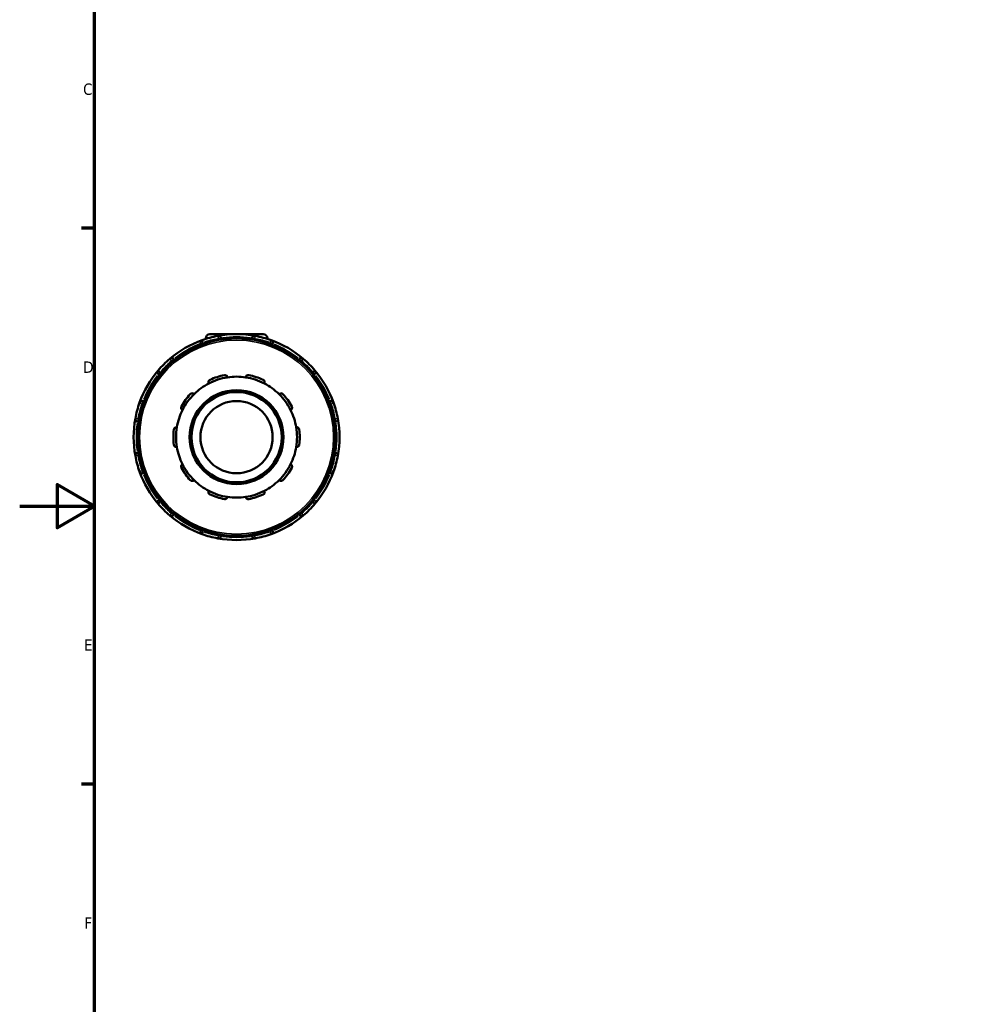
# Model space of a CAD drawing. Header units: millimetres. Extents: x 0 to 929, y -378 to 706.
# Tile 5 of 12: x 0 to 253, y 164 to 427. Entities that reach past the tile are written whole.
import ezdxf

# ---------------------------------------------------------------- set-up
doc = ezdxf.new("R2010")
doc.units = ezdxf.units.MM
for name, color, linetype, lineweight in [('Border (ANSI)', 7, 'Continuous', 70), ('Visible (ANSI)', 7, 'Continuous', 50), ('Visible Narrow (ANSI)', 7, 'Continuous', 35)]:
    doc.layers.add(name, color=color, linetype=linetype, lineweight=lineweight)
doc.styles.add('Note Text (ANSI)', font='tahoma.ttf')

# ---------------------------------------------------------------- blocks, each defined once
blk = doc.blocks.new('Borders Default Border')
at = {"layer": 'Border (ANSI)'}
for p, q in [((20, 371.25), (16.55, 371.25)), ((20, 222.75), (16.55, 222.75))]:
    blk.add_line(p, q, dxfattribs=at)
at = {"layer": 'Border (ANSI)', "flags": 128}
for points in [[(20, 20), (20, 574), (821, 574), (821, 20), (20, 20)], [(0, 297), (20, 297), (10, 302.77), (10, 291.23), (20, 297)]]:
    blk.add_lwpolyline(points, dxfattribs=at)
at = {"layer": 'Border (ANSI)', "char_height": 3.05, "attachment_point": 7, "style": 'Note Text (ANSI)'}
for s, insert in [('C', (16.95, 406.8)), ('D', (16.96, 332.6)), ('E', (17.21, 258.35)), ('F', (17.29, 184.1))]:
    blk.add_mtext(s, dxfattribs=dict(at, insert=insert))

msp = doc.modelspace()

# ---------------------------------------------------------------- linework, layer by layer
at = {"layer": 'Visible (ANSI)'}
for p, q in [((50.809, 342.927), (65.109, 342.927)), ((48.364, 340.296), (48.493, 340.072)), ((49.709, 341.827), (49.709, 341.661)), ((53.834, 341.503), (53.834, 341.761)), ((62.084, 341.761), (62.084, 341.503)), ((66.209, 341.827), (66.209, 341.661)), ((67.424, 340.072), (67.553, 340.296)), ((41.348, 335.947), (41.219, 336.171)), ((74.698, 336.171), (74.569, 335.947)), ((37.215, 332.167), (37.439, 332.038)), ((78.478, 332.038), (78.702, 332.167)), ((33.314, 324.893), (33.09, 325.022)), ((82.827, 325.022), (82.603, 324.893)), ((31.625, 319.552), (31.883, 319.552)), ((84.034, 319.552), (84.292, 319.552)), ((31.883, 311.302), (31.625, 311.302)), ((84.292, 311.302), (84.034, 311.302)), ((33.09, 305.833), (33.314, 305.962)), ((82.603, 305.962), (82.827, 305.833)), ((37.439, 298.817), (37.215, 298.688)), ((78.702, 298.688), (78.478, 298.817)), ((41.219, 294.684), (41.348, 294.908)), ((74.569, 294.908), (74.698, 294.684)), ((48.493, 290.783), (48.364, 290.559)), ((53.834, 289.094), (53.834, 289.352)), ((62.084, 289.352), (62.084, 289.094)), ((67.553, 290.559), (67.424, 290.783))]:
    msp.add_line(p, q, dxfattribs=at)
for radius in [26.4, 12.541, 12.058, 9.647]:
    msp.add_circle((57.959, 315.427), radius, dxfattribs=at)
for centre, radius, start, end in [((57.959, 315.427), 27.5, 100.43229, 109.56771), ((50.809, 341.827), 1.1, 90, 180), ((57.959, 315.427), 27.5, 79.56771, 100.43229), ((53.11, 341.761), 0.724, 0, 100.43229), ((62.807, 341.761), 0.724, 79.56771, 180), ((57.959, 315.427), 27.5, 70.43229, 79.56771), ((65.109, 341.827), 1.1, 0, 90), ((57.959, 315.427), 27.5, 109.56771, 130.43229), ((48.991, 340.657), 0.724, 109.56771, 210), ((57.959, 315.427), 27.5, 49.56771, 70.43229), ((66.927, 340.657), 0.724, 330, 70.43229), ((57.959, 315.427), 27.5, 130.43229, 139.56771), ((40.593, 335.809), 0.724, 30, 130.43229), ((75.324, 335.809), 0.724, 49.56771, 150), ((57.959, 315.427), 27.5, 40.43229, 49.56771), ((57.959, 315.427), 27.5, 139.56771, 160.43229), ((37.577, 332.793), 0.724, 139.56771, 240), ((57.959, 315.427), 16.882, 101.14938, 114.85062), ((57.959, 315.427), 16.158, 81.41632, 98.58368), ((57.959, 315.427), 16.882, 65.14938, 78.85062), ((78.34, 332.793), 0.724, 300, 40.43229), ((57.959, 315.427), 27.5, 19.56771, 40.43229), ((57.959, 315.427), 16.158, 117.41632, 134.58368), ((57.959, 315.427), 16.158, 98.58368, 117.41632), ((57.959, 315.427), 16.158, 62.58368, 81.41632), ((57.959, 315.427), 16.158, 45.41632, 62.58368), ((57.959, 315.427), 16.882, 137.14938, 150.85062), ((57.959, 315.427), 16.158, 134.58368, 153.41632), ((57.959, 315.427), 16.158, 26.58368, 45.41632), ((57.959, 315.427), 16.882, 29.14938, 42.85062), ((57.959, 315.427), 27.5, 160.43229, 169.56771), ((32.728, 324.395), 0.724, 60, 160.43229), ((83.189, 324.395), 0.724, 19.56771, 120), ((57.959, 315.427), 27.5, 10.43229, 19.56771), ((57.959, 315.427), 16.158, 153.41632, 170.58368), ((57.959, 315.427), 16.158, 9.41632, 26.58368), ((57.959, 315.427), 27.5, 169.56771, 190.43229), ((31.625, 320.276), 0.724, 169.56771, 270), ((84.292, 320.276), 0.724, 270, 10.43229), ((57.959, 315.427), 27.5, 349.56771, 10.43229), ((57.959, 315.427), 16.882, 173.14938, 186.85062), ((57.959, 315.427), 16.158, 170.58368, 189.41632), ((57.959, 315.427), 16.158, 350.58368, 9.41632), ((57.959, 315.427), 16.882, 353.14938, 6.85062), ((31.625, 310.579), 0.724, 90, 190.43229), ((57.959, 315.427), 27.5, 190.43229, 199.56771), ((57.959, 315.427), 16.158, 189.41632, 206.58368), ((57.959, 315.427), 16.158, 333.41632, 350.58368), ((57.959, 315.427), 27.5, 340.43229, 349.56771), ((84.292, 310.579), 0.724, 349.56771, 90), ((57.959, 315.427), 16.158, 206.58368, 225.41632), ((57.959, 315.427), 16.158, 314.58368, 333.41632), ((57.959, 315.427), 27.5, 199.56771, 220.43229), ((32.728, 306.459), 0.724, 199.56771, 300), ((57.959, 315.427), 16.882, 209.14938, 222.85062), ((57.959, 315.427), 16.882, 317.14938, 330.85062), ((57.959, 315.427), 27.5, 319.56771, 340.43229), ((83.189, 306.459), 0.724, 240, 340.43229), ((57.959, 315.427), 16.158, 225.41632, 242.58368), ((57.959, 315.427), 16.158, 297.41632, 314.58368), ((57.959, 315.427), 16.158, 242.58368, 261.41632), ((57.959, 315.427), 16.882, 245.14938, 258.85062), ((57.959, 315.427), 16.158, 278.58368, 297.41632), ((57.959, 315.427), 16.882, 281.14938, 294.85062), ((37.577, 298.062), 0.724, 120, 220.43229), ((57.959, 315.427), 27.5, 220.43229, 229.56771), ((57.959, 315.427), 16.158, 261.41632, 278.58368), ((57.959, 315.427), 27.5, 310.43229, 319.56771), ((78.34, 298.062), 0.724, 319.56771, 60), ((40.593, 295.046), 0.724, 229.56771, 330), ((75.324, 295.046), 0.724, 210, 310.43229), ((57.959, 315.427), 27.5, 229.56771, 250.43229), ((57.959, 315.427), 27.5, 289.56771, 310.43229), ((48.991, 290.197), 0.724, 150, 250.43229), ((57.959, 315.427), 27.5, 250.43229, 259.56771), ((57.959, 315.427), 27.5, 280.43229, 289.56771), ((66.927, 290.197), 0.724, 289.56771, 30), ((53.11, 289.094), 0.724, 259.56771, 0), ((57.959, 315.427), 27.5, 259.56771, 280.43229), ((62.807, 289.094), 0.724, 180, 280.43229)]:
    msp.add_arc(centre, radius, start, end, dxfattribs=at)
for points, knots in [([(54.694, 331.991), (54.744, 332.001), (54.796, 332.005), (54.899, 332.003), (54.949, 331.997), (55.095, 331.963), (55.182, 331.921), (55.334, 331.814), (55.404, 331.737), (55.502, 331.573), (55.532, 331.487), (55.547, 331.405)], [0.13642852, 0.13642852, 0.13642852, 0.13642852, 0.15181483, 0.15181483, 0.16720114, 0.16720114, 0.19797375, 0.19797375, 0.2354154, 0.2354154, 0.27057661, 0.27057661, 0.27057661, 0.27057661]), ([(60.37, 331.405), (60.385, 331.487), (60.415, 331.573), (60.513, 331.737), (60.583, 331.814), (60.735, 331.921), (60.823, 331.963), (60.968, 331.997), (61.018, 332.003), (61.121, 332.005), (61.173, 332.001), (61.223, 331.991)], [0.26014628, 0.26014628, 0.26014628, 0.26014628, 0.29530749, 0.29530749, 0.33274913, 0.33274913, 0.36352175, 0.36352175, 0.37890806, 0.37890806, 0.39429437, 0.39429437, 0.39429437, 0.39429437]), ([(50.518, 329.771), (50.481, 329.846), (50.455, 329.934), (50.439, 330.124), (50.45, 330.227), (50.51, 330.403), (50.556, 330.488), (50.654, 330.601), (50.691, 330.636), (50.773, 330.698), (50.817, 330.725), (50.864, 330.746)], [0.26014628, 0.26014628, 0.26014628, 0.26014628, 0.29530749, 0.29530749, 0.33274913, 0.33274913, 0.36352175, 0.36352175, 0.37890806, 0.37890806, 0.39429437, 0.39429437, 0.39429437, 0.39429437]), ([(65.053, 330.746), (65.1, 330.725), (65.144, 330.698), (65.226, 330.636), (65.263, 330.601), (65.361, 330.488), (65.407, 330.403), (65.467, 330.227), (65.479, 330.124), (65.462, 329.934), (65.436, 329.846), (65.399, 329.771)], [0.13642852, 0.13642852, 0.13642852, 0.13642852, 0.15181483, 0.15181483, 0.16720114, 0.16720114, 0.19797375, 0.19797375, 0.2354154, 0.2354154, 0.27057661, 0.27057661, 0.27057661, 0.27057661]), ([(45.582, 326.909), (45.617, 326.946), (45.656, 326.98), (45.74, 327.039), (45.785, 327.064), (45.922, 327.122), (46.017, 327.139), (46.204, 327.141), (46.305, 327.121), (46.481, 327.046), (46.556, 326.994), (46.616, 326.936)], [0.13642852, 0.13642852, 0.13642852, 0.13642852, 0.15181483, 0.15181483, 0.16720114, 0.16720114, 0.19797375, 0.19797375, 0.2354154, 0.2354154, 0.27057661, 0.27057661, 0.27057661, 0.27057661]), ([(69.301, 326.936), (69.361, 326.994), (69.436, 327.046), (69.612, 327.121), (69.713, 327.141), (69.9, 327.139), (69.995, 327.122), (70.132, 327.064), (70.177, 327.039), (70.261, 326.98), (70.3, 326.946), (70.335, 326.909)], [0.26014628, 0.26014628, 0.26014628, 0.26014628, 0.29530749, 0.29530749, 0.33274913, 0.33274913, 0.36352175, 0.36352175, 0.37890806, 0.37890806, 0.39429437, 0.39429437, 0.39429437, 0.39429437]), ([(43.508, 322.658), (43.434, 322.697), (43.362, 322.753), (43.236, 322.897), (43.185, 322.987), (43.13, 323.165), (43.117, 323.261), (43.13, 323.409), (43.139, 323.46), (43.169, 323.558), (43.19, 323.606), (43.215, 323.65)], [0.26014628, 0.26014628, 0.26014628, 0.26014628, 0.29530749, 0.29530749, 0.33274913, 0.33274913, 0.36352175, 0.36352175, 0.37890806, 0.37890806, 0.39429437, 0.39429437, 0.39429437, 0.39429437]), ([(72.702, 323.65), (72.727, 323.606), (72.748, 323.558), (72.778, 323.46), (72.787, 323.409), (72.8, 323.261), (72.787, 323.165), (72.732, 322.987), (72.681, 322.897), (72.555, 322.753), (72.483, 322.697), (72.409, 322.658)], [0.13642852, 0.13642852, 0.13642852, 0.13642852, 0.15181483, 0.15181483, 0.16720114, 0.16720114, 0.19797375, 0.19797375, 0.2354154, 0.2354154, 0.27057661, 0.27057661, 0.27057661, 0.27057661]), ([(41.197, 317.441), (41.203, 317.492), (41.215, 317.543), (41.248, 317.64), (41.27, 317.686), (41.347, 317.813), (41.414, 317.883), (41.563, 317.995), (41.658, 318.038), (41.844, 318.081), (41.935, 318.083), (42.018, 318.071)], [0.13642852, 0.13642852, 0.13642852, 0.13642852, 0.15181483, 0.15181483, 0.16720114, 0.16720114, 0.19797375, 0.19797375, 0.2354154, 0.2354154, 0.27057661, 0.27057661, 0.27057661, 0.27057661]), ([(73.899, 318.071), (73.982, 318.083), (74.073, 318.081), (74.259, 318.038), (74.354, 317.995), (74.503, 317.883), (74.57, 317.813), (74.647, 317.686), (74.669, 317.64), (74.702, 317.543), (74.714, 317.492), (74.72, 317.441)], [0.26014628, 0.26014628, 0.26014628, 0.26014628, 0.29530749, 0.29530749, 0.33274913, 0.33274913, 0.36352175, 0.36352175, 0.37890806, 0.37890806, 0.39429437, 0.39429437, 0.39429437, 0.39429437]), ([(42.018, 312.784), (41.935, 312.772), (41.844, 312.774), (41.658, 312.817), (41.563, 312.86), (41.414, 312.972), (41.347, 313.041), (41.27, 313.169), (41.248, 313.215), (41.215, 313.312), (41.203, 313.363), (41.197, 313.414)], [0.26014628, 0.26014628, 0.26014628, 0.26014628, 0.29530749, 0.29530749, 0.33274913, 0.33274913, 0.36352175, 0.36352175, 0.37890806, 0.37890806, 0.39429437, 0.39429437, 0.39429437, 0.39429437]), ([(74.72, 313.414), (74.714, 313.363), (74.702, 313.312), (74.669, 313.215), (74.647, 313.169), (74.57, 313.041), (74.503, 312.972), (74.354, 312.86), (74.259, 312.817), (74.073, 312.774), (73.982, 312.772), (73.899, 312.784)], [0.13642852, 0.13642852, 0.13642852, 0.13642852, 0.15181483, 0.15181483, 0.16720114, 0.16720114, 0.19797375, 0.19797375, 0.2354154, 0.2354154, 0.27057661, 0.27057661, 0.27057661, 0.27057661]), ([(43.215, 307.204), (43.19, 307.249), (43.169, 307.297), (43.139, 307.395), (43.13, 307.445), (43.117, 307.594), (43.13, 307.69), (43.185, 307.868), (43.236, 307.958), (43.362, 308.102), (43.434, 308.157), (43.508, 308.196)], [0.13642852, 0.13642852, 0.13642852, 0.13642852, 0.15181483, 0.15181483, 0.16720114, 0.16720114, 0.19797375, 0.19797375, 0.2354154, 0.2354154, 0.27057661, 0.27057661, 0.27057661, 0.27057661]), ([(72.409, 308.196), (72.483, 308.157), (72.555, 308.102), (72.681, 307.958), (72.732, 307.868), (72.787, 307.69), (72.8, 307.594), (72.787, 307.445), (72.778, 307.395), (72.748, 307.297), (72.727, 307.249), (72.702, 307.204)], [0.26014628, 0.26014628, 0.26014628, 0.26014628, 0.29530749, 0.29530749, 0.33274913, 0.33274913, 0.36352175, 0.36352175, 0.37890806, 0.37890806, 0.39429437, 0.39429437, 0.39429437, 0.39429437]), ([(46.616, 303.919), (46.556, 303.861), (46.481, 303.809), (46.305, 303.734), (46.204, 303.713), (46.017, 303.716), (45.922, 303.733), (45.785, 303.791), (45.74, 303.816), (45.656, 303.874), (45.617, 303.909), (45.582, 303.946)], [0.26014628, 0.26014628, 0.26014628, 0.26014628, 0.29530749, 0.29530749, 0.33274913, 0.33274913, 0.36352175, 0.36352175, 0.37890806, 0.37890806, 0.39429437, 0.39429437, 0.39429437, 0.39429437]), ([(70.335, 303.946), (70.3, 303.909), (70.261, 303.874), (70.177, 303.816), (70.132, 303.791), (69.995, 303.733), (69.9, 303.716), (69.713, 303.713), (69.612, 303.734), (69.436, 303.809), (69.361, 303.861), (69.301, 303.919)], [0.13642852, 0.13642852, 0.13642852, 0.13642852, 0.15181483, 0.15181483, 0.16720114, 0.16720114, 0.19797375, 0.19797375, 0.2354154, 0.2354154, 0.27057661, 0.27057661, 0.27057661, 0.27057661]), ([(50.864, 300.109), (50.817, 300.13), (50.773, 300.157), (50.691, 300.219), (50.654, 300.254), (50.556, 300.366), (50.51, 300.452), (50.45, 300.628), (50.439, 300.731), (50.455, 300.921), (50.481, 301.009), (50.518, 301.084)], [0.13642852, 0.13642852, 0.13642852, 0.13642852, 0.15181483, 0.15181483, 0.16720114, 0.16720114, 0.19797375, 0.19797375, 0.2354154, 0.2354154, 0.27057661, 0.27057661, 0.27057661, 0.27057661]), ([(65.399, 301.084), (65.436, 301.009), (65.462, 300.921), (65.479, 300.731), (65.467, 300.628), (65.407, 300.452), (65.361, 300.366), (65.263, 300.254), (65.226, 300.219), (65.144, 300.157), (65.1, 300.13), (65.053, 300.109)], [0.26014628, 0.26014628, 0.26014628, 0.26014628, 0.29530749, 0.29530749, 0.33274913, 0.33274913, 0.36352175, 0.36352175, 0.37890806, 0.37890806, 0.39429437, 0.39429437, 0.39429437, 0.39429437]), ([(55.547, 299.45), (55.532, 299.367), (55.502, 299.281), (55.404, 299.118), (55.334, 299.041), (55.182, 298.934), (55.095, 298.892), (54.949, 298.858), (54.899, 298.852), (54.796, 298.85), (54.744, 298.854), (54.694, 298.864)], [0.26014628, 0.26014628, 0.26014628, 0.26014628, 0.29530749, 0.29530749, 0.33274913, 0.33274913, 0.36352175, 0.36352175, 0.37890806, 0.37890806, 0.39429437, 0.39429437, 0.39429437, 0.39429437]), ([(61.223, 298.864), (61.173, 298.854), (61.121, 298.85), (61.018, 298.852), (60.968, 298.858), (60.823, 298.892), (60.735, 298.934), (60.583, 299.041), (60.513, 299.118), (60.415, 299.281), (60.385, 299.367), (60.37, 299.45)], [0.13642852, 0.13642852, 0.13642852, 0.13642852, 0.15181483, 0.15181483, 0.16720114, 0.16720114, 0.19797375, 0.19797375, 0.2354154, 0.2354154, 0.27057661, 0.27057661, 0.27057661, 0.27057661])]:
    msp.add_open_spline(points, degree=3, knots=knots, dxfattribs=at)
at = {"layer": 'Visible Narrow (ANSI)'}
for p, q in [((53.1, 341.817), (52.979, 342.471)), ((62.938, 342.471), (62.817, 341.817)), ((48.366, 340.297), (48.941, 340.629)), ((48.749, 341.337), (48.972, 340.711)), ((49.172, 340.342), (49, 340.641)), ((50.205, 341.827), (49.71, 341.827)), ((53.11, 341.742), (53.11, 341.397)), ((53.167, 341.761), (53.831, 341.761)), ((62.086, 341.761), (62.75, 341.761)), ((62.807, 341.397), (62.807, 341.742)), ((66.207, 341.827), (65.712, 341.827)), ((66.917, 340.641), (66.745, 340.342)), ((66.946, 340.711), (67.168, 341.337)), ((66.976, 340.629), (67.551, 340.297)), ((40.556, 335.852), (40.125, 336.358)), ((40.602, 335.792), (40.775, 335.494)), ((40.642, 335.837), (41.217, 336.17)), ((74.7, 336.17), (75.275, 335.837)), ((75.143, 335.494), (75.315, 335.792)), ((75.792, 336.358), (75.361, 335.852)), ((37.028, 333.261), (37.534, 332.83)), ((37.216, 332.169), (37.549, 332.744)), ((37.892, 332.611), (37.594, 332.784)), ((78.324, 332.784), (78.025, 332.611)), ((78.368, 332.744), (78.701, 332.169)), ((78.383, 332.83), (78.889, 333.261)), ((32.675, 324.414), (32.049, 324.637)), ((32.745, 324.386), (33.044, 324.213)), ((32.757, 324.445), (33.089, 325.02)), ((82.828, 325.02), (83.16, 324.445)), ((82.874, 324.213), (83.172, 324.386)), ((83.868, 324.637), (83.242, 324.414)), ((30.915, 320.406), (31.569, 320.286)), ((31.625, 319.555), (31.625, 320.219)), ((31.988, 320.276), (31.644, 320.276)), ((84.273, 320.276), (83.929, 320.276)), ((84.292, 320.219), (84.292, 319.555)), ((84.348, 320.286), (85.002, 320.406)), ((31.569, 310.569), (30.915, 310.448)), ((31.625, 310.636), (31.625, 311.3)), ((31.644, 310.579), (31.988, 310.579)), ((83.929, 310.579), (84.273, 310.579)), ((84.292, 311.3), (84.292, 310.636)), ((85.002, 310.448), (84.348, 310.569)), ((32.049, 306.218), (32.675, 306.44)), ((33.044, 306.641), (32.745, 306.469)), ((33.089, 305.835), (32.757, 306.41)), ((83.16, 306.41), (82.828, 305.835)), ((83.172, 306.469), (82.874, 306.641)), ((83.242, 306.44), (83.868, 306.218)), ((37.534, 298.025), (37.028, 297.594)), ((37.549, 298.111), (37.216, 298.686)), ((37.594, 298.071), (37.892, 298.243)), ((78.025, 298.243), (78.324, 298.071)), ((78.701, 298.686), (78.368, 298.111)), ((78.889, 297.594), (78.383, 298.025)), ((40.125, 294.497), (40.556, 295.003)), ((40.775, 295.361), (40.602, 295.062)), ((41.217, 294.685), (40.642, 295.017)), ((75.275, 295.017), (74.7, 294.685)), ((75.315, 295.062), (75.143, 295.361)), ((75.361, 295.003), (75.792, 294.497)), ((48.941, 290.226), (48.366, 290.558)), ((48.972, 290.144), (48.749, 289.518)), ((49, 290.214), (49.172, 290.512)), ((53.11, 289.457), (53.11, 289.113)), ((62.807, 289.113), (62.807, 289.457)), ((66.745, 290.512), (66.917, 290.214)), ((67.168, 289.518), (66.946, 290.144)), ((67.551, 290.558), (66.976, 290.226)), ((52.979, 288.384), (53.1, 289.038)), ((53.831, 289.094), (53.167, 289.094)), ((62.75, 289.094), (62.086, 289.094)), ((62.817, 289.038), (62.938, 288.384))]:
    msp.add_line(p, q, dxfattribs=at)
msp.add_circle((57.959, 315.427), 25.918, dxfattribs=at)
for start, end in [(82.00432, 97.99568), (112.00432, 127.99568), (100.88906, 109.11094), (70.88906, 79.11094), (52.00432, 67.99568), (130.88906, 139.11094), (40.88906, 49.11094), (142.00432, 157.99568), (22.00432, 37.99568), (160.88906, 169.11094), (10.88906, 19.11094), (172.00432, 187.99568), (352.00432, 7.99568), (190.88906, 199.11094), (340.88906, 349.11094), (202.00432, 217.99568), (322.00432, 337.99568), (220.88906, 229.11094), (310.88906, 319.11094), (232.00432, 247.99568), (292.00432, 307.99568), (250.88906, 259.11094), (280.88906, 289.11094), (262.00432, 277.99568)]:
    msp.add_arc((57.959, 315.427), 26.776, start, end, dxfattribs=at)

# ---------------------------------------------------------------- block references
msp.add_blockref('Borders Default Border', (0, 0))

doc.saveas('drawing.dxf')
